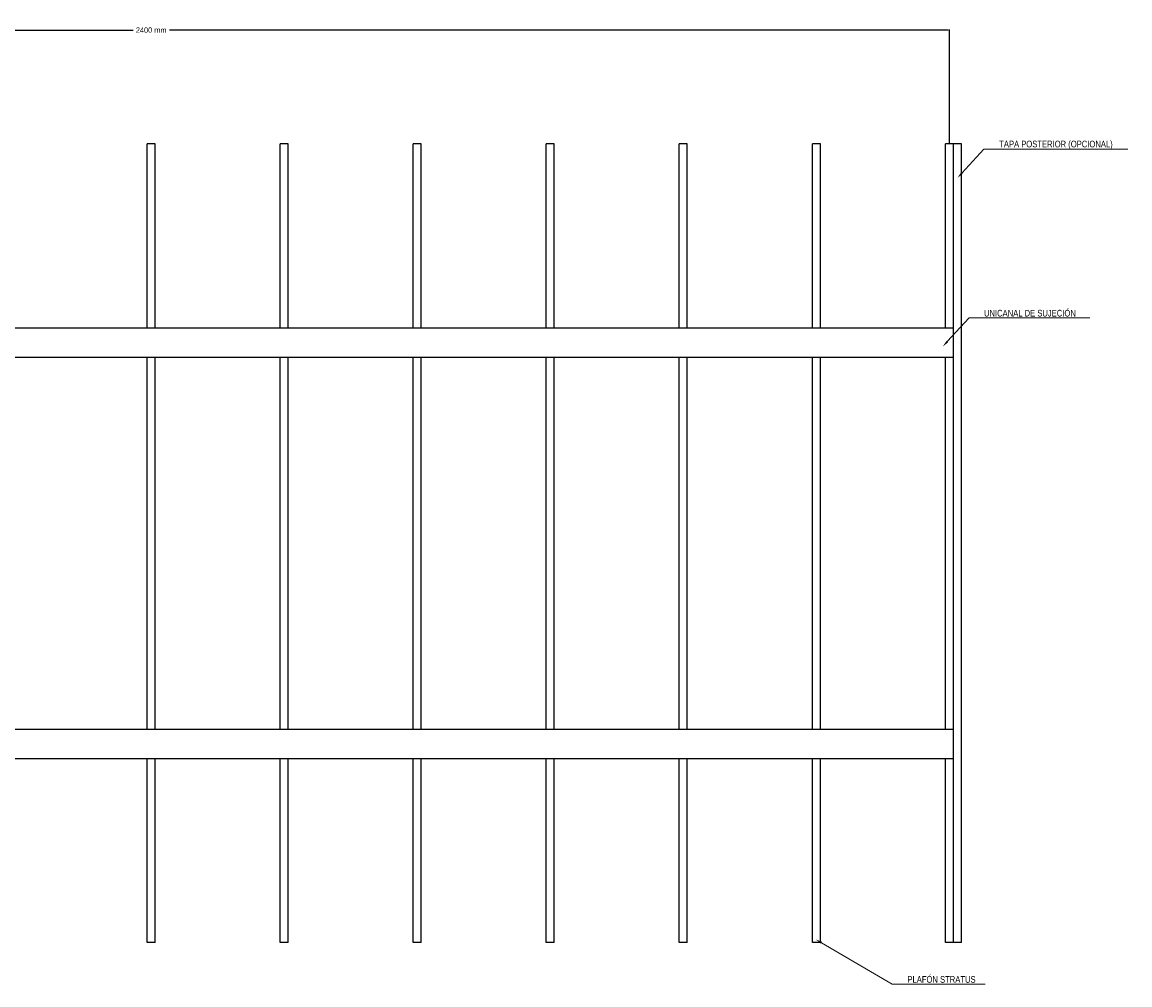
# Model space of a CAD drawing. Header units: millimetres. Extents: x 2538 to 24562, y 4449 to 23795.
# Tile 254 of 256: x 19633 to 21298, y 21801 to 23248. Entities that reach past the tile are written whole.
import ezdxf
from ezdxf import colors
from ezdxf.entities.mleader import LeaderData, LeaderLine
from ezdxf.math import Vec2, Vec3

# ---------------------------------------------------------------- set-up
doc = ezdxf.new("R2010")
doc.units = ezdxf.units.MM
doc.header["$PDMODE"] = 3
doc.linetypes.add('HIDDEN', pattern=[0.375, 0.25, -0.125])
doc.layers.add('HD021_Text', color=2, linetype='Continuous', lineweight=9)
doc.layers.add('Make2D$Visible$Curves', color=7, linetype='Continuous', true_color=0x000000)
doc.layers.add('MEDIDAS', color=1, linetype='Continuous', true_color=0xff0000)
doc.styles.add('Arial Narrow', font='ARIALN.TTF')
doc.dimstyles.new('HD_DIM', dxfattribs={"dimtxt": 8, "dimasz": 2, "dimexe": 1, "dimexo": 0, "dimgap": 2, "dimtad": 0, "dimdec": 0, "dimzin": 0, "dimdsep": 46, "dimtxsty": 'Standard', "dimcen": 0, "dimclrd": 256, "dimclre": 251, "dimclrt": 7, "dimadec": 0, "dimazin": 0, "dimtp": 0.05, "dimtm": 0.05, "dimtfac": 0.6, "dimtdec": 0, "dimtofl": 0, "dimtmove": 0, "dimatfit": 3, "dimfxl": 1, "dimtolj": 2, "dimtzin": 0, "dimarcsym": 0})

# ---------------------------------------------------------------- blocks, each defined once
blk = doc.blocks.new('*D12')
at = {"layer": 'Defpoints', "color": 0, "transparency": 16777216}
for p in [(21026.9, 23236), (18626.9, 23064.9), (21026.9, 23064.9)]:
    blk.add_point(p, dxfattribs=at)
at = {"layer": 'MEDIDAS', "color": 251, "linetype": 'HIDDEN', "lineweight": -2, "transparency": 16777216}
for p, q in [((18626.9, 23064.9), (18626.9, 23237)), ((21026.9, 23064.9), (21026.9, 23237))]:
    blk.add_line(p, q, dxfattribs=at)
at = {"layer": 'MEDIDAS', "lineweight": -2, "transparency": 16777216}
for p, q in [((18628.9, 23236), (19799.6, 23236)), ((21024.9, 23236), (19854.2, 23236))]:
    blk.add_line(p, q, dxfattribs=at)
at = {"layer": 'MEDIDAS', "transparency": 16777216}
for points in [[(18628.9, 23236.4), (18628.9, 23235.7), (18626.9, 23236)], [(21024.9, 23236.4), (21024.9, 23235.7), (21026.9, 23236)]]:
    blk.add_solid(points, dxfattribs=at)
at = {"layer": 'MEDIDAS', "color": 7, "transparency": 16777216, "insert": (19826.9, 23236), "char_height": 8, "attachment_point": 5}
blk.add_mtext('\\A2;2400 mm', dxfattribs=at)

msp = doc.modelspace()

# ---------------------------------------------------------------- linework, layer by layer
at = {"layer": 'Make2D$Visible$Curves', "color": 7, "lineweight": -3}
for points in [[(19820.9, 22788.6), (19820.9, 22926.7), (19820.9, 23064.9)], [(19832.9, 23064.9), (19826.9, 23064.9), (19820.9, 23064.9)], [(19832.9, 22788.6), (19832.9, 22926.7), (19832.9, 23064.9)], [(20020.9, 22788.6), (20020.9, 22926.7), (20020.9, 23064.9)], [(20032.9, 23064.9), (20026.9, 23064.9), (20020.9, 23064.9)], [(20032.9, 22788.6), (20032.9, 22926.7), (20032.9, 23064.9)], [(20220.9, 22788.6), (20220.9, 22926.7), (20220.9, 23064.9)], [(20232.9, 23064.9), (20226.9, 23064.9), (20220.9, 23064.9)], [(20232.9, 22788.6), (20232.9, 22926.7), (20232.9, 23064.9)], [(20420.9, 22788.6), (20420.9, 22926.7), (20420.9, 23064.9)], [(20432.9, 23064.9), (20426.9, 23064.9), (20420.9, 23064.9)], [(20432.9, 22788.6), (20432.9, 22926.7), (20432.9, 23064.9)], [(20620.9, 22788.6), (20620.9, 22926.7), (20620.9, 23064.9)], [(20632.9, 23064.9), (20626.9, 23064.9), (20620.9, 23064.9)], [(20632.9, 22788.6), (20632.9, 22926.7), (20632.9, 23064.9)], [(20820.9, 22788.6), (20820.9, 22926.7), (20820.9, 23064.9)], [(20832.9, 23064.9), (20826.9, 23064.9), (20820.9, 23064.9)], [(20832.9, 22788.6), (20832.9, 22926.7), (20832.9, 23064.9)], [(21020.9, 22788.6), (21020.9, 22926.7), (21020.9, 23064.9)], [(21032.9, 23064.9), (21026.9, 23064.9), (21020.9, 23064.9)], [(21044.9, 23064.9), (21038.9, 23064.9), (21032.9, 23064.9)], [(21032.9, 22788.6), (21032.9, 22926.7), (21032.9, 23064.9)], [(21044.9, 21864.9), (21044.9, 22464.9), (21044.9, 23064.9)], [(18620.9, 22788.6), (19826.9, 22788.6), (21032.9, 22788.6)], [(21032.9, 22745.4), (21032.9, 22766.5), (21032.9, 22787.6)], [(18620.9, 22744.4), (19826.9, 22744.4), (21032.9, 22744.4)], [(19820.9, 22185.3), (19820.9, 22464.9), (19820.9, 22744.4)], [(19832.9, 22185.3), (19832.9, 22464.9), (19832.9, 22744.4)], [(20020.9, 22185.3), (20020.9, 22464.9), (20020.9, 22744.4)], [(20032.9, 22185.3), (20032.9, 22464.9), (20032.9, 22744.4)], [(20220.9, 22185.3), (20220.9, 22464.9), (20220.9, 22744.4)], [(20232.9, 22185.3), (20232.9, 22464.9), (20232.9, 22744.4)], [(20420.9, 22185.3), (20420.9, 22464.9), (20420.9, 22744.4)], [(20432.9, 22185.3), (20432.9, 22464.9), (20432.9, 22744.4)], [(20620.9, 22185.3), (20620.9, 22464.9), (20620.9, 22744.4)], [(20632.9, 22185.3), (20632.9, 22464.9), (20632.9, 22744.4)], [(20820.9, 22185.3), (20820.9, 22464.9), (20820.9, 22744.4)], [(20832.9, 22185.3), (20832.9, 22464.9), (20832.9, 22744.4)], [(21020.9, 22185.3), (21020.9, 22464.9), (21020.9, 22744.4)], [(21032.9, 22185.3), (21032.9, 22464.9), (21032.9, 22744.4)], [(18620.9, 22185.3), (19826.9, 22185.3), (21032.9, 22185.3)], [(21032.9, 22142.2), (21032.9, 22163.3), (21032.9, 22184.3)], [(18620.9, 22141.2), (19826.9, 22141.2), (21032.9, 22141.2)], [(19820.9, 21864.9), (19820.9, 22003), (19820.9, 22141.2)], [(19832.9, 21864.9), (19832.9, 22003), (19832.9, 22141.2)], [(20020.9, 21864.9), (20020.9, 22003), (20020.9, 22141.2)], [(20032.9, 21864.9), (20032.9, 22003), (20032.9, 22141.2)], [(20220.9, 21864.9), (20220.9, 22003), (20220.9, 22141.2)], [(20232.9, 21864.9), (20232.9, 22003), (20232.9, 22141.2)], [(20420.9, 21864.9), (20420.9, 22003), (20420.9, 22141.2)], [(20432.9, 21864.9), (20432.9, 22003), (20432.9, 22141.2)], [(20620.9, 21864.9), (20620.9, 22003), (20620.9, 22141.2)], [(20632.9, 21864.9), (20632.9, 22003), (20632.9, 22141.2)], [(20820.9, 21864.9), (20820.9, 22003), (20820.9, 22141.2)], [(20832.9, 21864.9), (20832.9, 22003), (20832.9, 22141.2)], [(21020.9, 21864.9), (21020.9, 22003), (21020.9, 22141.2)], [(21032.9, 21864.9), (21032.9, 22003), (21032.9, 22141.2)], [(19832.9, 21864.9), (19826.9, 21864.9), (19820.9, 21864.9)], [(20032.9, 21864.9), (20026.9, 21864.9), (20020.9, 21864.9)], [(20232.9, 21864.9), (20226.9, 21864.9), (20220.9, 21864.9)], [(20432.9, 21864.9), (20426.9, 21864.9), (20420.9, 21864.9)], [(20632.9, 21864.9), (20626.9, 21864.9), (20620.9, 21864.9)], [(20832.9, 21864.9), (20826.9, 21864.9), (20820.9, 21864.9)], [(21032.9, 21864.9), (21026.9, 21864.9), (21020.9, 21864.9)], [(21044.9, 21864.9), (21038.9, 21864.9), (21032.9, 21864.9)]]:
    msp.add_open_spline(points, degree=2, dxfattribs=at)
for points, weights in [([(21032.9, 22787.6), (21032.9, 22788.6), (21032.9, 22788.6)], [1, 0.707106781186, 1]), ([(21032.9, 22744.4), (21032.9, 22744.4), (21032.9, 22745.4)], [1, 0.707106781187, 1]), ([(21032.9, 22184.3), (21032.9, 22185.3), (21032.9, 22185.3)], [1, 0.707106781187, 1]), ([(21032.9, 22141.2), (21032.9, 22141.2), (21032.9, 22142.2)], [1, 0.707106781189, 1])]:
    msp.add_rational_spline(points, weights, degree=2, dxfattribs=at)

# ---------------------------------------------------------------- dimensions: what is measured, and where the dimension line sits
at = {"layer": 'MEDIDAS'}
dim = msp.add_linear_dim(base=(21026.9, 23236), p1=(18626.9, 23064.9), p2=(21026.9, 23064.9), text='<> mm', dimstyle='HD_DIM', dxfattribs=at)
dim.commit()
dim.dimension.update_dxf_attribs({"geometry": '*D12', "text_midpoint": (19826.9, 23236)})

# ---------------------------------------------------------------- leaders
at = {"layer": 'HD021_Text'}
ml = msp.add_multileader_mtext('Standard', dxfattribs=at)
ml.set_content('TAPA POSTERIOR (OPCIONAL)', color=5, style='Arial Narrow')
ml.set_leader_properties(color=5, linetype='ByLayer', lineweight=15)
ml.build(insert=Vec2(0, 0))
ml.multileader.update_dxf_attribs({"text_left_attachment_type": 6, "text_right_attachment_type": 6, "dogleg_length": 0.1, "arrow_head_size": 10, "scale": 5})
ctx = ml.context
ctx.base_point, ctx.scale, ctx.char_height, ctx.arrow_head_size, ctx.landing_gap_size, ctx.plane_origin = Vec3(21087.8, 23056.9), 5, 10, 10, 15, Vec3(21159.3, 23030.2)
ctx.left_attachment, ctx.right_attachment, ctx.text_align_type = 6, 6, 2
notes = []
notes.append((ctx, [(1, (1, 1, 0), (21078.5, 23056.9), (1, 0), 9.29, [(1, [(21039, 23013.8)], 0, [])])]))
ctx.mtext.insert, ctx.mtext.width, ctx.mtext.alignment, ctx.mtext.flow_direction = Vec3(21272.4, 23069.8), 287.858, 3, 5
ml = msp.add_multileader_mtext('Standard', dxfattribs=at)
ml.set_content('UNICANAL DE SUJECIÓN', color=5, style='Arial Narrow')
ml.set_leader_properties(color=5, linetype='ByLayer', lineweight=15)
ml.build(insert=Vec2(0, 0))
ml.multileader.update_dxf_attribs({"text_left_attachment_type": 6, "text_right_attachment_type": 6, "dogleg_length": 0.1, "arrow_head_size": 10, "scale": 5})
ctx = ml.context
ctx.base_point, ctx.scale, ctx.char_height, ctx.arrow_head_size, ctx.landing_gap_size, ctx.plane_origin = Vec3(21065.7, 22803.6), 5, 10, 10, 15, Vec3(21137.2, 22776.9)
ctx.left_attachment, ctx.right_attachment, ctx.text_align_type = 6, 6, 2
notes.append((ctx, [(1, (1, 1, 0), (21056.5, 22803.6), (1, 0), 9.29, [(1, [(21017, 22760.5)], 0, [])])]))
ctx.mtext.insert, ctx.mtext.width, ctx.mtext.alignment, ctx.mtext.flow_direction = Vec3(21217, 22815.6), 287.858, 3, 5
ml = msp.add_multileader_mtext('Standard', dxfattribs=at)
ml.set_content('TAPA POSTERIOR (OPCIONAL)', color=5, style='Arial Narrow')
ml.set_leader_properties(color=5, linetype='ByLayer', lineweight=15)
ml.build(insert=Vec2(0, 0))
ml.multileader.update_dxf_attribs({"text_left_attachment_type": 6, "text_right_attachment_type": 6, "dogleg_length": 0.1, "arrow_head_size": 10, "scale": 5})
ctx = ml.context
ctx.base_point, ctx.scale, ctx.char_height, ctx.arrow_head_size, ctx.landing_gap_size, ctx.plane_origin = Vec3(22006.5, 22794.4), 5, 10, 10, 15, Vec3(22078, 22767.7)
ctx.left_attachment, ctx.right_attachment, ctx.text_align_type = 6, 6, 2
notes.append((ctx, [(1, (1, 1, 0), (21997.2, 22794.4), (1, 0), 9.29, [(1, [(21957.7, 22751.3)], 0, [])])]))
ctx.mtext.insert, ctx.mtext.width, ctx.mtext.alignment, ctx.mtext.flow_direction = Vec3(22191.1, 22807.3), 287.858, 3, 5
ml = msp.add_multileader_mtext('Standard', dxfattribs=at)
ml.set_content('UNICANAL DE SUJECIÓN', color=5, style='Arial Narrow')
ml.set_leader_properties(color=5, linetype='ByLayer', lineweight=15)
ml.build(insert=Vec2(0, 0))
ml.multileader.update_dxf_attribs({"text_left_attachment_type": 6, "text_right_attachment_type": 6, "dogleg_length": 0.1, "arrow_head_size": 10, "scale": 5})
ctx = ml.context
ctx.base_point, ctx.scale, ctx.char_height, ctx.arrow_head_size, ctx.landing_gap_size, ctx.plane_origin = Vec3(22512.2, 22662), 5, 10, 10, 15, Vec3(22549.1, 22592.7)
ctx.left_attachment, ctx.right_attachment, ctx.text_align_type = 6, 6, 2
notes.append((ctx, [(1, (1, 1, 0), (22502.9, 22662), (1, 0), 9.29, [(1, [(22428.8, 22576.2)], 0, [])])]))
ctx.mtext.insert, ctx.mtext.width, ctx.mtext.alignment, ctx.mtext.flow_direction = Vec3(22663.5, 22674), 287.858, 3, 5
ml = msp.add_multileader_mtext('Standard', dxfattribs=at)
ml.set_content('PLAFÓN STRATUS', color=5, style='Arial Narrow')
ml.set_leader_properties(color=5, linetype='ByLayer', lineweight=15)
ml.build(insert=Vec2(0, 0))
ml.multileader.update_dxf_attribs({"text_left_attachment_type": 6, "text_right_attachment_type": 6, "dogleg_length": 0.1, "arrow_head_size": 10, "scale": 5})
ctx = ml.context
ctx.base_point, ctx.scale, ctx.char_height, ctx.arrow_head_size, ctx.landing_gap_size, ctx.plane_origin = Vec3(20950.3, 21802.3), 5, 10, 10, 15, Vec3(21021.8, 21775.7)
ctx.left_attachment, ctx.right_attachment, ctx.text_align_type = 6, 6, 2
notes.append((ctx, [(1, (1, 1, 0), (20941, 21802.3), (1, 0), 9.29, [(1, [(20825.9, 21869.5)], 0, [])])]))
ctx.mtext.insert, ctx.mtext.width, ctx.mtext.alignment, ctx.mtext.flow_direction = Vec3(21066.3, 21814.3), 287.858, 3, 5
for ctx, leaders in notes:
    for number, flags, end, landing, length, lines in leaders:
        leader = LeaderData()
        leader.index, (leader.has_last_leader_line, leader.has_dogleg_vector, leader.attachment_direction) = number, flags
        leader.last_leader_point, leader.dogleg_vector, leader.dogleg_length = Vec3(end), Vec3(landing), length
        for number, points, colour, breaks in lines:
            line = LeaderLine()
            line.index, line.vertices, line.color, line.breaks = number, Vec3.list(points), colors.encode_raw_color(colour), breaks
            leader.lines.append(line)
        ctx.leaders.append(leader)

doc.saveas('drawing.dxf')
